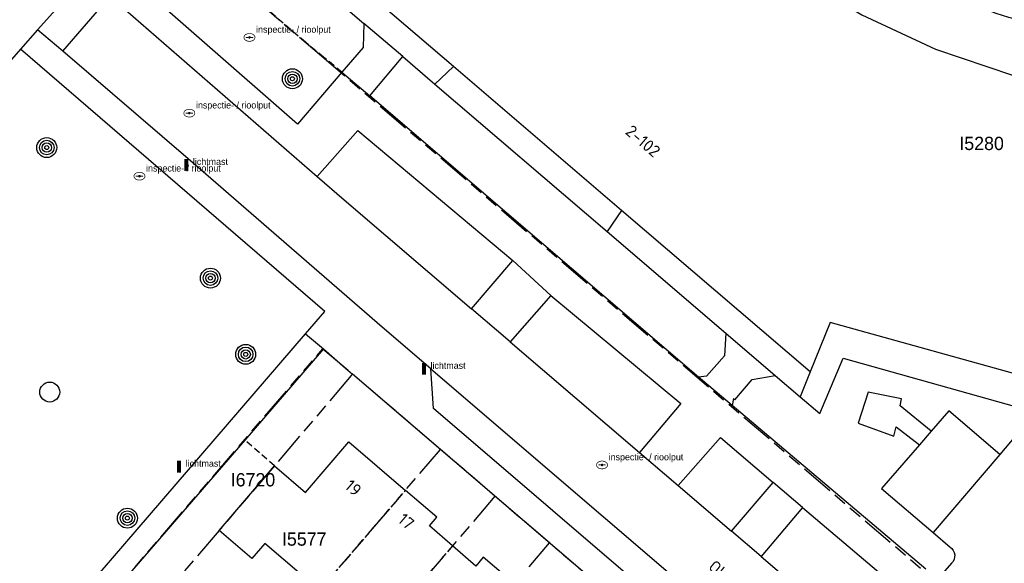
# Model space of a CAD drawing. Extents: x 168491 to 169507, y 481494 to 482503.
# Tile 74 of 108: x 169208 to 169283, y 481907 to 481948. Entities that reach past the tile are written whole.
import ezdxf
from ezdxf.enums import TextEntityAlignment as Align

# ---------------------------------------------------------------- set-up
doc = ezdxf.new("R2010")
doc.units = 0
doc.header["$LTSCALE"] = 0.5
doc.linetypes.add('KAD', pattern=[12, 5, -1, 2, -1, 2, -1])
doc.linetypes.add('STIPPELFIJN', pattern=[1.5, 1, -0.5])
doc.layers.get('0').update_dxf_attribs({"linetype": 'CONTINUOUS'})
for name, color, linetype in [('G01', 3, 'KAD'), ('G_BTD', 3, 'CONTINUOUS'), ('G_OTD', 7, 'CONTINUOUS'), ('G_PNDMV', 1, 'CONTINUOUS'), ('G_WGD', 2, 'CONTINUOUS'), ('NAR', 7, 'CONTINUOUS'), ('ORL', 7, 'CONTINUOUS'), ('PPAL', 7, 'CONTINUOUS'), ('PPUT', 7, 'CONTINUOUS'), ('PSTM', 170, 'CONTINUOUS'), ('PVGO', 7, 'CONTINUOUS'), ('Z01', 2, 'CONTINUOUS')]:
    doc.layers.add(name, color=color, linetype=linetype)
doc.layers.add('PND', color=8, linetype='CONTINUOUS', lineweight=25)
doc.styles.add('ISO', font='isocpeur.ttf', dxfattribs={"height": 1})

# ---------------------------------------------------------------- blocks, each defined once
blk = doc.blocks.new('BOOM')
at = {"color": 0}
for radius in [0.75, 0.55, 0.35, 0.15]:
    blk.add_circle((0, 0), radius, dxfattribs=at)
blk = doc.blocks.new('SPEELOBJ')
at = {"color": 0, "linetype": 'Continuous'}
blk.add_circle((0, 0), 0.75, dxfattribs=at)
at = {"color": 0, "flags": 2}
blk.add_attdef('SPEELOBJECT', (1.45, 0), '', height=1, dxfattribs=at)
blk = doc.blocks.new('put')
at = {"linetype": 'ByBlock', "lineweight": -2}
h = blk.add_hatch(color=0, dxfattribs=at)
h.dxf.hatch_style = 1
edge = h.paths.add_edge_path()
edge.add_spline(control_points=[(0.442, 0), (0.442, 0.043), (0.43, 0.087), (0.364, 0.201), (0.283, 0.258), (0.091, 0.323), (-0.019, 0.329), (-0.222, 0.288), (-0.313, 0.241), (-0.416, 0.124), (-0.441, 0.064), (-0.443, -0.058), (-0.419, -0.119), (-0.335, -0.218), (-0.276, -0.257), (-0.097, -0.325), (0.037, -0.332), (0.27, -0.27), (0.37, -0.201), (0.433, -0.076), (0.442, -0.038), (0.442, 0)], knot_values=[0, 0, 0, 0, 0.380029, 0.380029, 1.118666, 1.118666, 1.857303, 1.857303, 2.59594, 2.59594, 3.13294, 3.13294, 3.66994, 3.66994, 4.20694, 4.20694, 5.079565, 5.079565, 5.952189, 5.952189, 6.283185, 6.283185, 6.283185, 6.283185], degree=3, periodic=0)
edge = h.paths.add_edge_path(flags=16)
edge.add_ellipse((0, 0), major_axis=(0.392, 0), ratio=0.689655, start_angle=0, end_angle=360)
h = blk.add_hatch(color=0, dxfattribs=at)
h.dxf.hatch_style = 1
h.paths.add_polyline_path([(-0.1, 0, -0.096396), (-0.093, 0.037), (-0.25, 0.037, 1), (-0.25, -0.037), (-0.093, -0.037, -0.096396)])
at = {"linetype": 'ByBlock', "lineweight": -2, "true_color": 0x681648}
h = blk.add_hatch(color=219, dxfattribs=at)
h.dxf.hatch_style = 1
h.paths.add_polyline_path([(0.1, 0, 1), (-0.1, 0, 1)])
at = {"linetype": 'ByBlock', "lineweight": -2}
h = blk.add_hatch(color=0, dxfattribs=at)
h.dxf.hatch_style = 1
h.paths.add_polyline_path([(0.25, 0.037), (0.093, 0.037, -0.096396), (0.1, 0, -0.096396), (0.093, -0.037), (0.25, -0.037, 1)])
at = {"color": 0, "linetype": 'ByBlock', "lineweight": -2}
blk.add_attdef('PUT', (0.5, 0.35), '', height=0.5, dxfattribs=at)
blk = doc.blocks.new('PAAL')
at = {"linetype": 'ByBlock', "lineweight": -2}
h = blk.add_hatch(color=0, dxfattribs=at)
h.dxf.hatch_style = 1
h.paths.add_polyline_path([(0.15, 0.8), (-0.15, 0.8), (-0.15, -0.1), (0, -0.1, -0.414214), (-0.1, 0, -1), (0.1, 0, -0.414214), (0, -0.1), (0.15, -0.1)])
at = {"linetype": 'ByBlock', "lineweight": -2, "true_color": 0x681648}
h = blk.add_hatch(color=219, dxfattribs=at)
h.dxf.hatch_style = 1
h.paths.add_polyline_path([(-0.1, 0, 1), (0.1, 0, 1)])
at = {"color": 0, "linetype": 'ByBlock', "lineweight": -2}
blk.add_attdef('PAAL', (0.5, 0.35), '', height=0.5, dxfattribs=at)

msp = doc.modelspace()

# ---------------------------------------------------------------- linework, layer by layer
at = {"layer": 'G01'}
for p, q in [((169240.112, 481915.356), (169233.489, 481921.032)), ((169222.947, 481895.338), (169240.112, 481915.356)), ((169244.212, 481911.842), (169240.112, 481915.356)), ((169244.212, 481911.842), (169227.048, 481891.825)), ((169248.312, 481908.328), (169244.212, 481911.842)), ((169231.279, 481888.2), (169248.312, 481908.328)), ((169252.412, 481904.814), (169248.312, 481908.328))]:
    msp.add_line(p, q, dxfattribs=at)
for points in [[(169220.375, 481954.196), (169231.013, 481945.098), (169283.191, 481900.475), (169284.1, 481899.697)], [(169217.418, 481902.169), (169216.862, 481902.674), (169215.17, 481904.213), (169231.267, 481922.943), (169233.498, 481921.043), (169233.489, 481921.032)], [(169233.489, 481921.032), (169233.4, 481920.927), (169227.626, 481914.13), (169223.457, 481909.266), (169217.478, 481902.24), (169217.418, 481902.169)]]:
    msp.add_lwpolyline(points, dxfattribs=at)
at = {"layer": 'G_BTD', "linetype": 'STIPPELFIJN', "lineweight": -3, "transparency": 33554687}
for points in [[(169229.977, 481945.985), (169226.474, 481948.98), (169220.477, 481954.109)], [(169232.694, 481943.747), (169231.335, 481944.866), (169229.977, 481945.985)]]:
    msp.add_lwpolyline(points, dxfattribs=at)
at = {"layer": 'G_BTD', "linetype": 'Continuous', "lineweight": 25, "transparency": 33554687}
msp.add_lwpolyline([(169287.679, 481946.643, -0.0381148), (169280.048, 481948.834)], format="xyb", dxfattribs=at)
at = {"layer": 'G_OTD', "linetype": 'STIPPELFIJN', "lineweight": -3, "transparency": 33554687}
msp.add_lwpolyline([(169227.626, 481914.13), (169225.382, 481916.068)], dxfattribs=at)
at = {"layer": 'G_PNDMV', "linetype": 'Continuous', "lineweight": 25, "transparency": 33554687}
for points in [[(169245.567, 481978.31), (169245.6, 481978.274), (169247.132, 481974.354), (169249.964, 481968.918), (169253.375, 481963.831), (169257.307, 481959.163), (169259.509, 481957.056), (169261.709, 481954.951), (169266.569, 481951.228), (169271.806, 481948.07), (169277.349, 481945.483), (169283.132, 481943.52), (169289.122, 481942.206), (169295.186, 481941.565), (169301.312, 481941.562), (169307.701, 481942.271), (169309.56, 481930.983)], [(169241.081, 481944.185), (169227.426, 481955.877)], [(169253.734, 481933.353), (169241.081, 481944.185)], [(169267.912, 481921.215), (169255.463, 481931.873), (169253.734, 481933.353)], [(169285.259, 481920.507), (169284.945, 481920.594), (169269.422, 481924.908), (169267.912, 481921.215)], [(169227.626, 481914.13), (169229.952, 481912.126), (169233.21, 481915.931), (169237.474, 481912.279)], [(169223.457, 481909.266), (169227.626, 481914.13)], [(169241.007, 481908.104), (169239.279, 481909.615), (169239.831, 481910.26), (169237.474, 481912.279)], [(169231.028, 481904.762), (169226.901, 481908.295), (169225.926, 481907.155), (169223.457, 481909.266)], [(169245.697, 481905.238), (169243.334, 481907.258), (169242.76, 481906.571), (169241.007, 481908.104)]]:
    msp.add_lwpolyline(points, dxfattribs=at)
at = {"layer": 'G_PNDMV', "linetype": 'STIPPELFIJN', "lineweight": -3, "transparency": 33554687}
for points in [[(169231.028, 481904.762), (169237.474, 481912.279)], [(169241.007, 481908.104), (169235.13, 481901.25)]]:
    msp.add_lwpolyline(points, dxfattribs=at)
at = {"layer": 'G_WGD', "linetype": 'Continuous', "lineweight": 25, "transparency": 33554687}
for points in [[(169225.732, 481954.819), (169234.351, 481947.424)], [(169232.694, 481943.747), (169229.356, 481939.844), (169214.954, 481952.459)], [(169234.351, 481947.424), (169234.303, 481945.619), (169232.694, 481943.747)], [(169208.508, 481945.47), (169203.422, 481939.69), (169192.099, 481926.406), (169180.646, 481912.248), (169173.981, 481903.199)], [(169229.964, 481924.072), (169231.407, 481925.749), (169208.508, 481945.47)], [(169234.791, 481941.967), (169237.283, 481944.93)], [(169237.283, 481944.93), (169239.698, 481942.86)], [(169239.698, 481942.86), (169252.661, 481931.751)], [(169259.529, 481920.804), (169245.113, 481933.146), (169234.791, 481941.967)], [(169252.661, 481931.751), (169261.582, 481924.106)], [(169242.448, 481925.947), (169245.552, 481929.574)], [(169248.415, 481926.958), (169245.552, 481929.574)], [(169248.415, 481926.958), (169245.35, 481923.464)], [(169245.35, 481923.464), (169242.448, 481925.947)], [(169202.687, 481892.375), (169204.611, 481894.62), (169229.964, 481924.072)], [(169261.582, 481924.106), (169261.481, 481922.398), (169260.132, 481920.871)], [(169261.582, 481924.106), (169265.287, 481920.923)], [(169231.304, 481922.926), (169225.382, 481916.068)], [(169231.304, 481922.926), (169232.972, 481921.475), (169233.489, 481921.032)], [(169267.164, 481919.325), (169268.655, 481918.056), (169270.395, 481922.231), (169284.877, 481918.18), (169282.18, 481914.994)], [(169279.512, 481881.59), (169233.489, 481921.032)], [(169260.132, 481920.871), (169259.529, 481920.804)], [(169262.15, 481919.189), (169262.253, 481919.103), (169263.554, 481920.617), (169265.287, 481920.923)], [(169265.287, 481920.923), (169267.164, 481919.325)], [(169277.03, 481916.743), (169274.702, 481918.649), (169274.789, 481919.165), (169272.284, 481919.668), (169271.546, 481917.352), (169274.224, 481916.359), (169274.383, 481917.061), (169276.136, 481915.709)], [(169262.15, 481919.189), (169262.059, 481918.662)], [(169276.63, 481906.344), (169262.059, 481918.662)], [(169282.18, 481914.994), (169278.344, 481918.264), (169277.03, 481916.743)], [(169225.382, 481916.068), (169215.117, 481904.181)], [(169276.136, 481915.709), (169273.292, 481912.416), (169277.168, 481909.113)], [(169262.006, 481909.211), (169265.146, 481912.873)], [(169267.353, 481910.984), (169265.146, 481912.873)], [(169267.353, 481910.984), (169264.239, 481907.3)], [(169264.239, 481907.3), (169262.006, 481909.211)], [(169277.168, 481909.113), (169278.454, 481908.017)], [(169278.563, 481906.807), (169277.875, 481906.017)]]:
    msp.add_lwpolyline(points, dxfattribs=at)
at = {"layer": 'G_WGD', "lineweight": -3, "transparency": 33554687}
for points in [[(169213.464, 481951.022), (169209.808, 481946.946)], [(169211.696, 481945.324), (169215.256, 481949.463)], [(169215.256, 481949.463), (169230.841, 481935.909)], [(169209.808, 481946.946), (169208.508, 481945.47)], [(169211.696, 481945.324), (169209.808, 481946.946)], [(169239.394, 481921.428), (169235.732, 481924.568), (169221.133, 481937.219), (169211.696, 481945.324)], [(169232.694, 481943.747), (169234.791, 481941.967)], [(169230.841, 481935.909), (169233.885, 481939.373), (169245.552, 481929.574)], [(169230.841, 481935.909), (169232.864, 481934.149)], [(169232.864, 481934.149), (169242.448, 481925.947)], [(169248.415, 481926.958), (169258.197, 481918.812), (169255.091, 481915.128)], [(169229.964, 481924.072), (169231.152, 481923.056), (169231.304, 481922.926)], [(169245.35, 481923.464), (169255.091, 481915.128)], [(169278.811, 481887.649), (169275.679, 481887.492), (169239.585, 481918.455), (169239.394, 481921.428)], [(169239.394, 481921.428), (169278.811, 481887.649)], [(169262.059, 481918.662), (169259.827, 481920.549), (169259.529, 481920.804)], [(169277.03, 481916.743), (169276.136, 481915.709)], [(169257.995, 481912.643), (169261.167, 481916.261), (169265.146, 481912.873)], [(169255.091, 481915.128), (169257.995, 481912.643)], [(169282.18, 481914.994), (169277.168, 481909.113)], [(169257.995, 481912.643), (169262.006, 481909.211)], [(169267.353, 481910.984), (169275.043, 481904.467)], [(169264.239, 481907.3), (169271.913, 481900.733)]]:
    msp.add_lwpolyline(points, dxfattribs=at)
at = {"layer": 'G_WGD', "linetype": 'Continuous', "lineweight": 25, "transparency": 33554687}
msp.add_lwpolyline([(169278.454, 481908.017, -0.4768612), (169278.563, 481906.807)], format="xyb", dxfattribs=at)
at = {"layer": 'PND', "linetype": 'Continuous', "lineweight": 25, "transparency": 33554687}
for points in [[(169237.283, 481944.93), (169234.351, 481947.424)], [(169239.698, 481942.86), (169241.081, 481944.185)], [(169253.734, 481933.353), (169252.661, 481931.751)], [(169267.912, 481921.215), (169267.164, 481919.325)]]:
    msp.add_lwpolyline(points, dxfattribs=at)

# ---------------------------------------------------------------- block references
at = {"layer": 'PPAL', "linetype": 'Continuous', "lineweight": 13, "transparency": 33554687}
for p in [(169220.985, 481936.421), (169238.861, 481921.079), (169220.447, 481913.713)]:
    msp.add_blockref('PAAL', p, dxfattribs=at).add_auto_attribs({'PAAL': 'lichtmast'})
at = {"layer": 'PPUT', "linetype": 'Continuous', "lineweight": 13, "transparency": 33554687}
for p in [(169225.742, 481946.366), (169221.218, 481940.669), (169217.467, 481935.924), (169252.265, 481914.196)]:
    msp.add_blockref('put', p, dxfattribs=at).add_auto_attribs({'PUT': 'inspectie- / rioolput'})
at = {"layer": 'PSTM', "linetype": 'Continuous', "lineweight": 0, "transparency": 33554687}
msp.add_blockref('SPEELOBJ', (169210.716, 481919.681), dxfattribs=at)
at = {"layer": 'PVGO', "linetype": 'Continuous', "lineweight": 0, "transparency": 33554687}
for p in [(169228.973, 481943.255), (169210.492, 481938.077), (169222.806, 481928.256), (169225.458, 481922.519), (169216.56, 481910.194)]:
    msp.add_blockref('BOOM', p, dxfattribs=at)

# ---------------------------------------------------------------- texts
at = {"layer": 'NAR', "linetype": 'Continuous', "lineweight": 25, "transparency": 33554687, "style": 'ISO'}
for s, p in [('2-102', (169255.349, 481938.567)), ('19', (169233.551, 481912.472)), ('17', (169237.532, 481909.951))]:
    msp.add_text(s, height=0.9, rotation=319.4, dxfattribs=at).set_placement(p, align=Align.MIDDLE_CENTER)
at = {"layer": 'ORL', "linetype": 'Continuous', "lineweight": 25, "transparency": 33554687, "style": 'ISO'}
msp.add_text('Oldenallerhout', height=0.9, rotation=320.5, dxfattribs=at).set_placement((169263.581, 481904.207), align=Align.MIDDLE_CENTER)
at = {"layer": 'Z01', "ltscale": 0.5}
for s, p in [('I5280', (169279.147, 481937.8905)), ('I6720', (169224.334, 481912.5826)), ('I5577', (169228.188, 481908.1208))]:
    msp.add_text(s, height=1, dxfattribs=at).set_placement(p)

doc.saveas('drawing.dxf')
